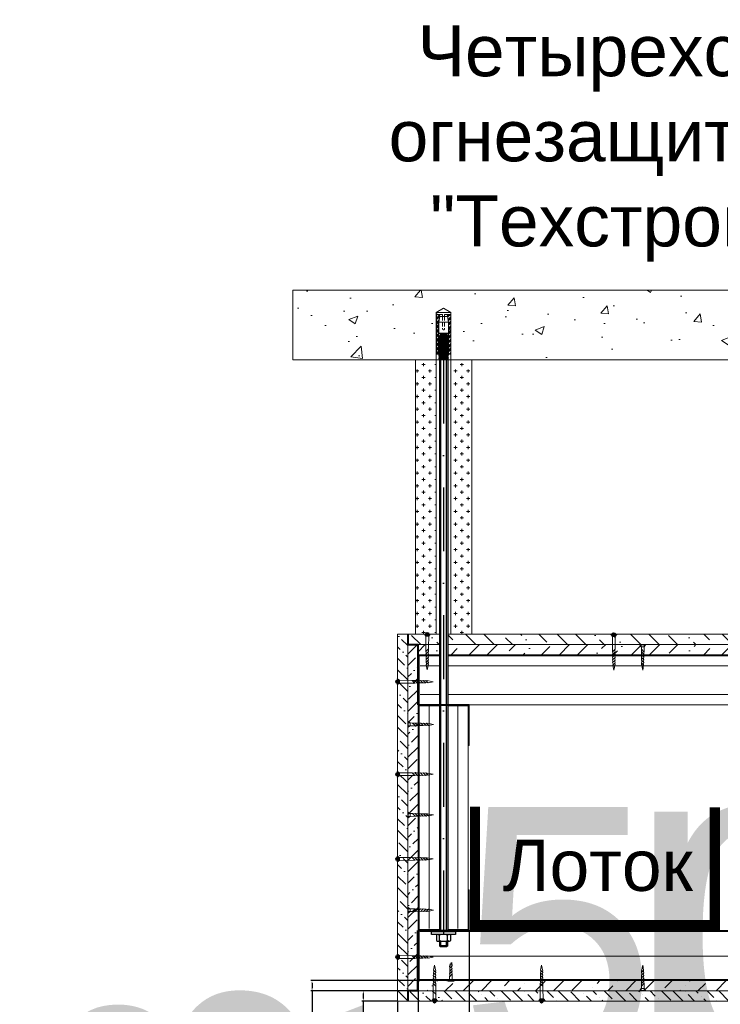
# Model space of a CAD drawing. Header units: millimetres. Extents: x -170541 to 538755, y -106344 to 863391.
# Tile 3 of 12: x 182150 to 182836, y -52081 to -51117. Entities that reach past the tile are written whole.
import ezdxf

# ---------------------------------------------------------------- set-up
doc = ezdxf.new("R2010")
doc.units = ezdxf.units.MM
doc.set_wipeout_variables(frame=1)
doc.linetypes.add('DASHDOT2', pattern=[0.5, 0.25, -0.125, 0, -0.125])
doc.linetypes.add('HIDDEN2', pattern=[4.7625, 3.175, -1.5875])
for name, color, linetype, lineweight in [('01_Техстронг Плита', 32, 'Continuous', 9), ('02_Техстронг Профиль', 7, 'Continuous', 9), ('HC', 7, 'Continuous', 25), ('АР-Основные', 7, 'Continuous', 15), ('АР-Текст', 150, 'Continuous', 13)]:
    doc.layers.add(name, color=color, linetype=linetype, lineweight=lineweight)
doc.layers.add('_Осевая', color=102, linetype='DASHDOT2')
doc.styles.add('Arial', font='arial.ttf', dxfattribs={"height": 250})
doc.styles.get("Standard").update_dxf_attribs({"font": 'isocpeur.ttf'})
doc.dimstyles.new('ISO-25', dxfattribs={"dimtxt": 2.5, "dimasz": 2.5, "dimexe": 1.25, "dimexo": 0.625, "dimtad": 1, "dimtxsty": 'Standard', "dimcen": 2.5, "dimadec": 0, "dimazin": 0, "dimtfac": 1, "dimtmove": 0, "dimatfit": 3, "dimfxl": 1, "dimarcsym": 0})
pattern_1 = [(135, (179693.971, -50790.7586), (-15.434815, 4.209495), [19.84375, -3.96875, 0, -3.96875])]
pattern_2 = [(0, (-210743.409, 35857.806), (6.25, 6.25), [3.125, -9.375]), (90, (-210741.8464, 35856.2434), (-6.25, 6.25), [3.125, -9.375])]

# ---------------------------------------------------------------- blocks, each defined once
blk = doc.blocks.new('*D623')
at = {"color": 0, "lineweight": -2, "transparency": 16777216}
for p, q in [((182540.27, -52008.79), (182540.27, -52144.51)), ((182590.27, -52010.79), (182590.27, -52144.51)), ((182542.77, -52143.26), (182587.77, -52143.26)), ((182590.27, -52143.26), (183091.63, -52143.26))]:
    blk.add_line(p, q, dxfattribs=at)
at = {"color": 0, "transparency": 16777216}
for points in [[(182542.77, -52142.85), (182542.77, -52143.68), (182540.27, -52143.26)], [(182587.77, -52142.85), (182587.77, -52143.68), (182590.27, -52143.26)]]:
    blk.add_solid(points, dxfattribs=at)
at = {"layer": 'Defpoints', "color": 0, "transparency": 16777216}
for p in [(182540.27, -52008.17), (182590.27, -52010.17), (182590.27, -52143.26)]:
    blk.add_point(p, dxfattribs=at)
at = {"color": 0, "transparency": 16777216, "insert": (182842.2, -52015), "char_height": 250, "width": 28.5812, "attachment_point": 5, "style": 'Arial'}
blk.add_mtext('50*', dxfattribs=at)
blk = doc.blocks.new('Анкер м10')
at = {"lineweight": 5}
h = blk.add_hatch(dxfattribs=at)
h.set_pattern_fill('STEEL', color=256, scale=0.8)
h.set_pattern_definition([(45, (-16380.2264, 15704.676), (-1.79605122, 1.79605122), []), (45, (-16380.2264, 15705.946), (-1.79605122, 1.79605122), [])])
h.paths.add_polyline_path([(-4, 30.57), (-2.91, 36.7), (-5.84, 36.7), (-5.84, 4.7), (-4, 4.7)])
h.paths.add_polyline_path([(5.84, 36.7), (2.91, 36.7), (4, 30.57), (4, 4.7), (5.84, 4.7)])
for p, q in [((6, 38.3), (-6, 38.3)), ((-5.84, 36.7), (-5.84, 4.7)), ((-0.8, 36.7), (-5.84, 36.7)), ((-3.08, 35.02), (3.08, 35.02)), ((-0.8, 36.7), (-0.8, 35.02)), ((5.84, 36.7), (0.8, 36.7)), ((0.8, 36.7), (0.8, 35.02)), ((5.84, 36.7), (5.84, 4.7)), ((-4, 24.3), (-5.84, 24.3)), ((-4, 30.57), (-4, 4.7)), ((-3.86, 30.57), (3.86, 30.57)), ((4, 30.57), (4, 4.7)), ((4, 24.3), (5.84, 24.3)), ((-4, 19.24), (-3.61, 19.47)), ((-4, 19.24), (-3.35, 18.87)), ((-4, 18.04), (-3.35, 18.42)), ((-4, 18.04), (-3.35, 17.67)), ((-4, 16.84), (-3.35, 17.22)), ((-4, 16.84), (-3.35, 16.47)), ((-4, 15.64), (-3.35, 16.02)), ((3.86, 21.54), (-3.86, 21.54)), ((-3.35, 18.42), (-3.35, 18.87)), ((-3.35, 17.22), (-3.35, 17.67)), ((-3.35, 16.02), (-3.35, 16.47)), ((3.35, 19.02), (3.35, 19.47)), ((4, 18.64), (3.35, 19.02)), ((4, 18.64), (3.35, 18.27)), ((3.35, 17.82), (3.35, 18.27)), ((4, 17.44), (3.35, 17.82)), ((4, 17.44), (3.35, 17.07)), ((3.35, 16.62), (3.35, 17.07)), ((4, 16.24), (3.35, 16.62)), ((4, 16.24), (3.35, 15.87)), ((-4, 15.64), (-3.35, 15.27)), ((-4, 14.44), (-3.35, 14.82)), ((-4, 14.44), (-3.35, 14.07)), ((-4, 13.24), (-3.35, 13.62)), ((-4, 13.24), (-3.35, 12.87)), ((-4, 12.04), (-3.35, 12.42)), ((-4, 12.04), (-3.35, 11.67)), ((-4, 10.84), (-3.35, 11.22)), ((-4, 10.84), (-3.35, 10.47)), ((-4, 9.64), (-3.35, 10.02)), ((-4, 9.64), (-3.35, 9.27)), ((-4, 8.44), (-3.35, 8.82)), ((-4, 8.44), (-3.35, 8.07)), ((-3.35, 14.82), (-3.35, 15.27)), ((-3.35, 13.62), (-3.35, 14.07)), ((-3.35, 12.42), (-3.35, 12.87)), ((-3.35, 11.22), (-3.35, 11.67)), ((-3.35, 10.02), (-3.35, 10.47)), ((-3.35, 8.82), (-3.35, 9.27)), ((-3.35, 7.62), (-3.35, 8.07)), ((3.35, 15.42), (3.35, 15.87)), ((4, 15.04), (3.35, 15.42)), ((4, 15.04), (3.35, 14.67)), ((3.35, 14.22), (3.35, 14.67)), ((4, 13.84), (3.35, 14.22)), ((4, 13.84), (3.35, 13.47)), ((3.35, 13.02), (3.35, 13.47)), ((4, 12.64), (3.35, 13.02)), ((4, 12.64), (3.35, 12.27)), ((3.35, 11.82), (3.35, 12.27)), ((4, 11.44), (3.35, 11.82)), ((4, 11.44), (3.35, 11.07)), ((3.35, 10.62), (3.35, 11.07)), ((4, 10.24), (3.35, 10.62)), ((4, 10.24), (3.35, 9.87)), ((3.35, 9.42), (3.35, 9.87)), ((4, 9.04), (3.35, 9.42)), ((4, 9.04), (3.35, 8.67)), ((3.35, 8.22), (3.35, 8.67)), ((4, 7.84), (3.35, 8.22)), ((-3.76, 4.7), (-6, 4.7)), ((-4, 7.24), (-3.35, 7.62)), ((-4, 7.24), (-3.35, 6.87)), ((-4, 6.04), (-3.35, 6.42)), ((-4, 6.04), (-3.35, 5.67)), ((-4, 4.84), (-3.35, 5.22)), ((-4, 4.84), (-3.35, 4.47)), ((-4, 3.64), (-3.35, 4.02)), ((-4, 3.64), (-3.35, 3.27)), ((-4, 2.44), (-3.35, 2.82)), ((-4, 2.44), (-3.35, 2.07)), ((-4, 1.24), (-3.35, 1.62)), ((-4, 1.24), (-3.35, 0.87)), ((-4, 0.04), (-3.35, 0.42)), ((-4, 0.04), (-3.93, 0)), ((-3.35, 6.42), (-3.35, 6.87)), ((-3.35, 5.22), (-3.35, 5.67)), ((-3.35, 4.02), (-3.35, 4.47)), ((-3.35, 2.82), (-3.35, 3.27)), ((-3.35, 1.62), (-3.35, 2.07)), ((-3.35, 0.42), (-3.35, 0.87)), ((4, 7.84), (3.35, 7.47)), ((3.35, 7.02), (3.35, 7.47)), ((4, 6.64), (3.35, 7.02)), ((4, 6.64), (3.35, 6.27)), ((3.35, 5.82), (3.35, 6.27)), ((4, 5.44), (3.35, 5.82)), ((4, 5.44), (3.35, 5.07)), ((3.35, 4.62), (3.35, 5.07)), ((6, 4.7), (3.35, 4.7)), ((4, 4.24), (3.35, 4.62)), ((4, 4.24), (3.35, 3.87)), ((3.35, 3.42), (3.35, 3.87)), ((4, 3.04), (3.35, 3.42)), ((4, 3.04), (3.35, 2.67)), ((3.35, 2.22), (3.35, 2.67)), ((4, 1.84), (3.35, 2.22)), ((4, 1.84), (3.35, 1.47)), ((3.35, 1.02), (3.35, 1.47)), ((4, 0.64), (3.35, 1.02)), ((4, 0.64), (3.35, 0.27)), ((3.35, 0), (3.35, 0.27))]:
    blk.add_line(p, q, dxfattribs=at)
at = {"linetype": 'HIDDEN2', "lineweight": 5}
for p, q in [((-0.8, 35.02), (-0.8, 25.1)), ((0.8, 35.02), (0.8, 25.1))]:
    blk.add_line(p, q, dxfattribs=at)
at = {"lineweight": 5, "ltscale": 5}
blk.add_line((6, 0), (-6, 0), dxfattribs=at)
at = {"lineweight": 5}
blk.add_lwpolyline([(-6, 0), (-6, 38.3), (0, 41.77), (6, 38.3), (6, 0)], dxfattribs=at)
at = {"linetype": 'HIDDEN2', "lineweight": 5}
blk.add_arc((0, 25.1), 0.8, 180, 0, dxfattribs=at)
at = {"layer": 'HC', "lineweight": 5, "extrusion": (1.22461e-16, 5.99869e-32, -1)}
for p, q in [((-4, 30.57), (-2.91, 36.7)), ((-3.86, 30.57), (-3.08, 35.02)), ((2.91, 36.7), (4, 30.57)), ((3.08, 35.02), (3.86, 30.57)), ((-3.86, 21.54), (-3.86, 30.57)), ((3.86, 30.57), (3.86, 21.54)), ((-2.61, 20.7), (-3.86, 21.54)), ((2.61, 20.31), (-2.61, 20.31)), ((3.86, 21.54), (2.61, 20.7))]:
    blk.add_line(p, q, dxfattribs=at)
at = {"layer": 'HC', "lineweight": 5, "extrusion": (-1.22461e-16, 4.49903e-32, -1)}
for p, q in [((4, 18.64), (-4, 18.04)), ((4, 17.44), (-4, 16.84)), ((4, 16.24), (-4, 15.64)), ((3.35, 19.47), (-3.35, 18.87)), ((3.35, 19.47), (-3.35, 18.87)), ((3.35, 19.02), (-3.35, 18.42)), ((3.35, 18.27), (-3.35, 17.67)), ((3.35, 17.82), (-3.35, 17.22)), ((3.35, 17.07), (-3.35, 16.47)), ((3.35, 16.62), (-3.35, 16.02)), ((4, 15.04), (-4, 14.44)), ((4, 13.84), (-4, 13.24)), ((4, 12.64), (-4, 12.04)), ((4, 11.44), (-4, 10.84)), ((4, 10.24), (-4, 9.64)), ((4, 9.04), (-4, 8.44)), ((3.35, 15.87), (-3.35, 15.27)), ((3.35, 15.42), (-3.35, 14.82)), ((3.35, 14.67), (-3.35, 14.07)), ((3.35, 14.22), (-3.35, 13.62)), ((3.35, 13.47), (-3.35, 12.87)), ((3.35, 13.02), (-3.35, 12.42)), ((3.35, 12.27), (-3.35, 11.67)), ((3.35, 11.82), (-3.35, 11.22)), ((3.35, 11.07), (-3.35, 10.47)), ((3.35, 11.07), (-3.35, 10.47)), ((3.35, 10.62), (-3.35, 10.02)), ((3.35, 9.87), (-3.35, 9.27)), ((3.35, 9.87), (-3.35, 9.27)), ((3.35, 9.42), (-3.35, 8.82)), ((3.35, 8.67), (-3.35, 8.07)), ((3.35, 8.22), (-3.35, 7.62)), ((4, 7.84), (-4, 7.24)), ((4, 6.64), (-4, 6.04)), ((4, 5.44), (-4, 4.84)), ((4, 4.24), (-4, 3.64)), ((4, 3.04), (-4, 2.44)), ((4, 1.84), (-4, 1.24)), ((4, 0.64), (-4, 0.04)), ((3.35, 7.47), (-3.35, 6.87)), ((3.35, 7.02), (-3.35, 6.42)), ((3.35, 6.27), (-3.35, 5.67)), ((3.35, 5.82), (-3.35, 5.22)), ((3.35, 5.07), (-3.35, 4.47)), ((3.35, 4.62), (-3.35, 4.02)), ((3.35, 3.87), (-3.35, 3.27)), ((3.35, 3.42), (-3.35, 2.82)), ((3.35, 2.67), (-3.35, 2.07)), ((3.35, 2.22), (-3.35, 1.62)), ((3.35, 1.47), (-3.35, 0.87)), ((3.35, 1.47), (-3.35, 0.87)), ((3.35, 1.02), (-3.35, 0.42)), ((3.35, 0.27), (0.36, 0)), ((3.35, 0.27), (0.36, 0))]:
    blk.add_line(p, q, dxfattribs=at)
at = {"layer": 'HC', "lineweight": 5, "extrusion": (1.22461e-16, -5.99869e-32, -1)}
for p, q in [((3.35, 19.47), (-3.61, 19.47)), ((-2.61, 20.31), (-3.35, 19.47)), ((2.61, 20.7), (-2.61, 20.7)), ((3.35, 19.47), (2.61, 20.31))]:
    blk.add_line(p, q, dxfattribs=at)
blk = doc.blocks.new('Саморез 25')
at = {"layer": 'АР-Основные'}
for points in [[(0, 2.8), (0, -2.8)], [(0.3, 2.8), (0, 2.8)], [(0, 1.41), (7.18, 1.3)], [(0.3, 2.8), (0.3, -2.8)], [(2.22, 1.41), (0.3, 2.8)], [(2.22, -1.41), (2.22, 1.41)], [(4.47, -1.3), (7.13, 1.26)], [(7.18, -1.28), (9.8, 1.24)], [(9.89, -1.26), (12.46, 1.22)], [(12.59, -1.24), (15.12, 1.19)], [(15.3, -1.21), (17.78, 1.17)], [(18.01, -1.19), (20.24, 0.95)], [(20.24, 0.95), (25, -0.01)], [(4.47, -1.3), (0, -1.41)], [(0.3, -2.8), (0, -2.8)], [(0.3, -2.8), (2.22, -1.41)], [(19.32, -1.16), (25.01, -0.01)]]:
    blk.add_lwpolyline(points, dxfattribs=at)
for points in [[(9.84, 1.28, -0.189572), (7.18, 1.3, -0.286419)], [(12.46, 1.22, -0.209667), (9.84, 1.28, -0.286419)], [(15.12, 1.19, -0.189861), (12.46, 1.22, -0.286419)], [(17.78, 1.17, -0.189861), (15.12, 1.19, -0.286419)], [(20.24, 0.95, -0.29379), (17.78, 1.17, -0.286419)], [(4.47, -1.3, -0.134316), (7.18, -1.28, -0.281599)], [(7.18, -1.28, -0.160342), (9.89, -1.26, -0.281599)], [(9.89, -1.26, -0.160342), (12.59, -1.24, -0.281599)], [(12.59, -1.24, -0.160342), (15.3, -1.21, -0.281599)], [(15.3, -1.21, -0.160342), (18.01, -1.19, -0.281599)], [(18.01, -1.19, -0.272032), (19.32, -1.16, -0.272032)]]:
    blk.add_lwpolyline(points, format="xyb", dxfattribs=at)
blk = doc.blocks.new('*U600')
blk.add_wipeout([(-574.96, 4), (-574.96, -4), (0, -4), (0, 4)])
at = {"ltscale": 40}
for p, q in [((-573.96, 4), (-574.96, 3)), ((-574.96, -3), (-574.96, 3)), ((-569.63, 3), (-574.96, 3)), ((-569.63, 4), (-573.96, 4)), ((-573.96, -4), (-573.96, 4)), ((0, 4), (-560.16, 4)), ((0, 3), (-560.16, 3)), ((-574.96, -3), (-569.63, -3)), ((-573.96, -4), (-574.96, -3)), ((-573.96, -4), (-569.63, -4)), ((-560.16, -3), (0, -3)), ((0, -4), (-560.16, -4))]:
    blk.add_line(p, q, dxfattribs=at)
at = {"ltscale": 100}
for p, q in [((-569.63, 5.03), (-568.77, 3.85)), ((-569.63, 2.66), (-568.77, 3.85)), ((-568.77, 3.85), (-563.68, 3.85)), ((-562.83, 5.03), (-563.68, 3.85)), ((-562.83, 2.66), (-563.68, 3.85)), ((0, -4), (0, 4)), ((-569.63, -2.66), (-568.77, -3.85)), ((-569.63, -5.03), (-568.77, -3.85)), ((-568.77, -3.85), (-563.68, -3.85)), ((-562.83, -2.66), (-563.68, -3.85)), ((-562.83, -5.03), (-563.68, -3.85))]:
    blk.add_line(p, q, dxfattribs=at)
for points in [[(-562.83, -11.7), (-562.83, 11.7), (-560.16, 11.7), (-560.16, -11.7)], [(-562.83, 5.91), (-563.68, 7.1), (-568.77, 7.1), (-569.63, 5.91), (-569.63, -5.91), (-568.77, -7.1), (-563.68, -7.1), (-562.83, -5.91)]]:
    blk.add_lwpolyline(points, close=True, dxfattribs=at)
at = {"layer": '_Осевая', "ltscale": 250}
blk.add_line((0, 0), (-579.18, 0), dxfattribs=at)
blk = doc.blocks.new('*D609')
at = {"color": 0, "lineweight": -2, "transparency": 16777216}
for p, q in [((182590.27, -52009.79), (182590.27, -52144.51)), ((183090.27, -52009.79), (183090.27, -52144.51)), ((182592.77, -52143.26), (183087.77, -52143.26))]:
    blk.add_line(p, q, dxfattribs=at)
at = {"color": 0, "transparency": 16777216}
for points in [[(182592.77, -52142.85), (182592.77, -52143.68), (182590.27, -52143.26)], [(183087.77, -52142.85), (183087.77, -52143.68), (183090.27, -52143.26)]]:
    blk.add_solid(points, dxfattribs=at)
at = {"layer": 'Defpoints', "color": 0, "transparency": 16777216}
for p in [(182590.27, -52009.17), (183090.27, -52009.17), (183090.27, -52143.26)]:
    blk.add_point(p, dxfattribs=at)
at = {"color": 0, "transparency": 16777216, "insert": (182840.27, -52017.64), "char_height": 250, "attachment_point": 5, "style": 'Arial'}
blk.add_mtext('L', dxfattribs=at)
blk = doc.blocks.new('*D612')
at = {"color": 0, "lineweight": -2, "transparency": 16777216}
for p, q in [((182539.64, -52068.17), (182485.32, -52068.17)), ((182486.57, -52070.67), (182486.57, -52075.67)), ((182519.64, -52078.17), (182485.32, -52078.17)), ((182486.57, -52078.17), (182486.57, -52315.38))]:
    blk.add_line(p, q, dxfattribs=at)
at = {"color": 0, "transparency": 16777216}
for points in [[(182486.15, -52070.67), (182486.98, -52070.67), (182486.57, -52068.17)], [(182486.15, -52075.67), (182486.98, -52075.67), (182486.57, -52078.17)]]:
    blk.add_solid(points, dxfattribs=at)
at = {"layer": 'Defpoints', "color": 0, "transparency": 16777216}
for p in [(182486.57, -52068.17), (182540.27, -52068.17), (182520.27, -52078.17)]:
    blk.add_point(p, dxfattribs=at)
at = {"color": 0, "transparency": 16777216, "insert": (182360.94, -52198.02), "char_height": 250, "attachment_point": 5, "rotation": 90, "style": 'Arial'}
blk.add_mtext('А', dxfattribs=at)
blk = doc.blocks.new('Саморез с прессшайбой и сверлом')
for p, q in [((-421.44, -5088.37), (-421.95, -5084.79)), ((-421.1, -5087.04), (-421.44, -5088.37)), ((-420.6, -5086.82), (-421.1, -5087.04)), ((-419.84, -5083.87), (-420.6, -5086.82))]:
    blk.add_line(p, q)
at = {"layer": 'АР-Основные'}
for points in [[(-424.58, -5070.38), (-417.07, -5070.38)], [(-424.58, -5070.9), (-424.58, -5070.38)], [(-424.58, -5070.9), (-417.07, -5070.9)], [(-423.76, -5069.88), (-418.15, -5069.88)], [(-423.76, -5070.38), (-423.76, -5069.88)], [(-422.35, -5070.9), (-422.26, -5077.06)], [(-419.65, -5074.35), (-419.55, -5070.9)], [(-418.15, -5070.38), (-418.15, -5069.88)], [(-417.07, -5070.9), (-417.07, -5070.38)], [(-419.65, -5074.35), (-422.22, -5077.01)], [(-419.68, -5077.05), (-422.19, -5079.67)], [(-419.78, -5079.85), (-422.17, -5082.34)], [(-419.81, -5082.56), (-421.95, -5084.79)]]:
    blk.add_lwpolyline(points, dxfattribs=at)
for points in [[(-422.19, -5079.67, 0.175921), (-422.26, -5077.06, 0.286419)], [(-422.17, -5082.34, 0.189861), (-422.19, -5079.67, 0.286419)], [(-421.95, -5084.79, 0.29379), (-422.17, -5082.34, 0.286419)], [(-419.78, -5079.85, 0.160342), (-419.81, -5082.56, 0.281599)], [(-419.81, -5082.56, 0.272032), (-419.84, -5083.87, 0.272032)], [(-419.68, -5077.05, 0.125559), (-419.78, -5079.85, 0.281599)], [(-419.65, -5074.35, 0.134316), (-419.68, -5077.05, 0.281599)]]:
    blk.add_lwpolyline(points, format="xyb", dxfattribs=at)
blk = doc.blocks.new('34124')
at = {"ltscale": 5}
h = blk.add_hatch(color=1, dxfattribs=at)
h.dxf.hatch_style = 1
h.paths.add_polyline_path([(3.2, 0, 1), (-3.2, 0, 1)])
at = {"color": 1, "ltscale": 5}
blk.add_circle((0, 0), 3.2, dxfattribs=at)
blk = doc.blocks.new('A$C66B9649C')
at = {"layer": 'АР-Основные'}
for points in [[(0, -2.8), (0, 2.8)], [(0.3, 2.8), (0, 2.8)], [(14.47, 1.3), (0, 1.41)], [(0.3, -2.8), (0.3, 2.8)], [(0.3, 2.8), (2.22, 1.41)], [(2.22, 1.41), (2.22, -1.41)], [(14.47, 1.3), (17.13, -1.26)], [(17.18, 1.28), (19.8, -1.24)], [(19.89, 1.26), (22.46, -1.22)], [(22.59, 1.24), (25.12, -1.19)], [(25.3, 1.21), (27.78, -1.17)], [(28.01, 1.19), (30.24, -0.95)], [(29.32, 1.16), (35.01, 0.01)], [(30.24, -0.95), (35, 0.01)], [(0, -1.41), (17.18, -1.3)], [(0.3, -2.8), (0, -2.8)], [(2.22, -1.41), (0.3, -2.8)]]:
    blk.add_lwpolyline(points, dxfattribs=at)
for points in [[(14.47, 1.3, 0.134316), (17.18, 1.28, 0.281599)], [(17.18, 1.28, 0.160342), (19.89, 1.26, 0.281599)], [(19.89, 1.26, 0.160342), (22.59, 1.24, 0.281599)], [(22.59, 1.24, 0.160342), (25.3, 1.21, 0.281599)], [(25.3, 1.21, 0.160342), (28.01, 1.19, 0.281599)], [(28.01, 1.19, 0.272032), (29.32, 1.16, 0.272032)], [(19.84, -1.28, 0.189572), (17.18, -1.3, 0.286419)], [(22.46, -1.22, 0.209667), (19.84, -1.28, 0.286419)], [(25.12, -1.19, 0.189861), (22.46, -1.22, 0.286419)], [(27.78, -1.17, 0.189861), (25.12, -1.19, 0.286419)], [(30.24, -0.95, 0.29379), (27.78, -1.17, 0.286419)]]:
    blk.add_lwpolyline(points, format="xyb", dxfattribs=at)
at = {"xscale": 0.5, "yscale": 0.5, "zscale": 0.5}
blk.add_blockref('34124', (0, 0), dxfattribs=at)
blk = doc.blocks.new('*D614')
at = {"color": 0, "lineweight": -2, "transparency": 16777216}
for p, q in [((182559.64, -52058.17), (182435.14, -52058.17)), ((182436.39, -52060.67), (182436.39, -52065.67)), ((182539.64, -52068.17), (182435.14, -52068.17)), ((182436.39, -52068.17), (182436.39, -52260.7))]:
    blk.add_line(p, q, dxfattribs=at)
at = {"color": 0, "transparency": 16777216}
for points in [[(182435.98, -52060.67), (182436.81, -52060.67), (182436.39, -52058.17)], [(182435.98, -52065.67), (182436.81, -52065.67), (182436.39, -52068.17)]]:
    blk.add_solid(points, dxfattribs=at)
at = {"layer": 'Defpoints', "color": 0, "transparency": 16777216}
for p in [(182436.39, -52058.17), (182560.27, -52058.17), (182540.27, -52068.17)]:
    blk.add_point(p, dxfattribs=at)
at = {"color": 0, "transparency": 16777216, "insert": (182310.77, -52165.68), "char_height": 250, "attachment_point": 5, "rotation": 90, "style": 'Arial'}
blk.add_mtext('B', dxfattribs=at)
blk = doc.blocks.new('*D624')
at = {"color": 0, "lineweight": -2, "transparency": 16777216}
for p, q in [((182520.27, -52078.79), (182520.27, -52207.09)), ((183160.27, -52078.79), (183160.27, -52207.09)), ((182522.77, -52205.84), (183157.77, -52205.84)), ((183160.27, -52205.84), (185603.65, -52205.84))]:
    blk.add_line(p, q, dxfattribs=at)
at = {"color": 0, "transparency": 16777216}
for points in [[(182522.77, -52205.42), (182522.77, -52206.26), (182520.27, -52205.84)], [(183157.77, -52205.42), (183157.77, -52206.26), (183160.27, -52205.84)]]:
    blk.add_solid(points, dxfattribs=at)
at = {"layer": 'Defpoints', "color": 0, "transparency": 16777216}
for p in [(182520.27, -52078.17), (183160.27, -52078.17), (183160.27, -52205.84)]:
    blk.add_point(p, dxfattribs=at)
at = {"color": 0, "transparency": 16777216, "insert": (184383.21, -52042.53), "char_height": 250, "attachment_point": 5, "style": 'Arial'}
blk.add_mtext('ширина короба', dxfattribs=at)

msp = doc.modelspace()

# ---------------------------------------------------------------- hatches: boundary and pattern name
h = msp.add_hatch(color=256)
h.dxf.hatch_style = 1
h.paths.add_polyline_path([(182540.266, -51788.897), (182540.266, -51778.897), (182540.266, -51738.897), (182580.266, -51738.897), (182580.266, -51739.897), (182541.266, -51739.897), (182541.266, -51787.897), (182580.266, -51787.897), (182580.266, -51788.897)])
h = msp.add_hatch(color=256)
h.dxf.hatch_style = 1
h.paths.add_polyline_path([(182590.266, -51787.897), (182580.266, -51787.897), (182540.266, -51787.897), (182540.266, -51827.897), (182541.266, -51827.897), (182541.266, -51788.897), (182589.266, -51788.897), (182589.266, -51827.897), (182590.266, -51827.897)])
h = msp.add_hatch(color=256)
h.dxf.hatch_style = 1
h.paths.add_polyline_path([(182590.266, -51969.167), (182589.266, -51969.167), (182589.266, -52008.167), (182541.266, -52008.167), (182541.266, -51969.167), (182540.266, -51969.167), (182540.266, -52009.167), (182590.266, -52009.167)])
h = msp.add_hatch(color=256)
h.dxf.hatch_style = 1
h.paths.add_polyline_path([(182540.266, -52008.167), (182540.266, -52018.167), (182540.266, -52058.167), (182580.266, -52058.167), (182580.266, -52057.167), (182541.266, -52057.167), (182541.266, -52009.167), (182580.266, -52009.167), (182580.266, -52008.167)])
at = {"layer": '01_Техстронг Плита'}
h = msp.add_hatch(dxfattribs=at)
h.set_pattern_fill('CROSS', color=256, scale=25)
h.set_pattern_definition(pattern_2)
h.paths.add_polyline_path([(182558.006, -51450.005), (182537.606, -51450.005), (182537.606, -51718.897), (182558.006, -51718.897)])
h = msp.add_hatch(dxfattribs=at)
h.set_pattern_fill('CROSS', color=256, scale=25)
h.set_pattern_definition(pattern_2)
h.paths.add_polyline_path([(182572.526, -51718.897), (182592.926, -51718.897), (182592.926, -51450.005), (182572.526, -51450.005)])
at = {"layer": '01_Техстронг Плита', "ltscale": 4}
h = msp.add_hatch(dxfattribs=at)
h.set_pattern_fill('ANSI36', color=32, scale=2.5, angle=90, style=0)
h.set_pattern_definition(pattern_1)
h.paths.add_polyline_path([(182530.266, -51718.897), (182520.266, -51718.897), (182520.266, -52078.167), (182530.266, -52078.167)])
h = msp.add_hatch(dxfattribs=at)
h.set_pattern_fill('ANSI36', color=32, scale=4, angle=90, style=0)
h.set_pattern_definition([(135, (179693.971, -50801.759), (-24.695704, 6.73519), [31.75, -6.35, 0, -6.35])])
h.paths.add_polyline_path([(183150.266, -51718.897), (183150.266, -51728.897), (182530.266, -51728.897), (182530.266, -51718.897)])
h = msp.add_hatch(dxfattribs=at)
h.set_pattern_fill('ANSI36', color=32, scale=2.5, style=0)
h.set_pattern_definition([(45, (105960.159, -32376.787), (4.20949506, 15.4348152), [19.84375, -3.96875, 0, -3.96875])])
h.paths.add_polyline_path([(182540.266, -51728.897), (182530.266, -51728.897), (182530.266, -52068.167), (182540.266, -52068.167)])
h = msp.add_hatch(dxfattribs=at)
h.set_pattern_fill('ANSI36', color=32, scale=100, style=0)
h.set_pattern_definition([(45, (264742.198, 337120.538), (6.62912607, 24.3067956), [31.25, -6.25, 0, -6.25])])
h.paths.add_polyline_path([(183140.266, -51738.897), (183140.266, -51728.897), (182540.266, -51728.897), (182540.266, -51738.897)])
h = msp.add_hatch(dxfattribs=at)
h.set_pattern_fill('ANSI36', color=32, scale=100, style=0)
h.set_pattern_definition([(45, (264742.198, 337221.268), (6.62912607, 24.3067956), [31.25, -6.25, 0, -6.25])])
h.paths.add_polyline_path([(183140.266, -52058.167), (183140.266, -52068.167), (182540.266, -52068.167), (182540.266, -52058.167)])
h = msp.add_hatch(dxfattribs=at)
h.set_pattern_fill('ANSI36', color=32, scale=2.5, angle=90, style=0)
h.set_pattern_definition(pattern_1)
h.paths.add_polyline_path([(183150.266, -52078.167), (183150.266, -52068.167), (182530.266, -52068.167), (182530.266, -52078.167)])
at = {"layer": '02_Техстронг Профиль'}
h = msp.add_hatch(dxfattribs=at)
h.set_pattern_fill('AR-CONC', color=256, scale=0.5)
h.set_pattern_definition([(50, (182439.956, -52319.89), (91.0923, -7.9695), [9.525, -104.775]), (355, (182439.96, -52319.89), (-17.622, 95.5284), [7.62, -83.82]), (100.4514, (182447.55, -52320.56), (73.4706, 87.559), [8.095, -89.045]), (46.184, (182439.96, -52294.49), (135.54, -21.021), [14.287, -157.162]), (96.636, (182451.25, -52296.24), (118.702, 123.713), [12.143, -133.568]), (351.184, (182439.96, -52294.5), (118.702, 123.713), [11.43, -125.73]), (21, (182452.656, -52300.84), (75.807, -51.1326), [9.525, -104.775]), (326, (182452.66, -52300.84), (30.901, 92.094), [7.62, -83.82]), (71.4514, (182458.97, -52305.1), (106.708, 40.9614), [8.095, -89.045]), (37.5, (182439.956, -52319.893), (1.5443, 42.2775), [0, -82.804, 0, -85.09, 0, -84.1375]), (7.5, (182439.956, -52319.893), (33.4098, 50.0903), [0, -48.514, 0, -80.899, 0, -32.0675]), (327.5, (182411.635, -52319.893), (67.7953, -2.8644), [0, -31.75, 0, -99.06, 0, -131.445]), (317.5, (182398.935, -52319.893), (74.0646, 12.7132), [0, -41.275, 0, -65.786, 0, -93.345])])
h.paths.add_polyline_path([(182417.54, -51381.74), (182417.54, -51450.005), (182603.011, -51450.005), (182603.011, -51403.659), (182610.271, -51399.467), (182617.531, -51403.659), (182617.531, -51450.005), (183063.006, -51450.005), (183063.006, -51403.659), (183070.266, -51399.467), (183077.526, -51403.659), (183077.526, -51450.005), (183262.992, -51450.005), (183262.992, -51381.74)])
h = msp.add_hatch(color=256, dxfattribs=at)
h.dxf.hatch_style = 1
h.paths.add_polyline_path([(183138.266, -52010.167), (183138.266, -52009.167), (182542.266, -52009.167), (182542.266, -52010.167)])

# ---------------------------------------------------------------- linework, layer by layer
at = {"layer": '01_Техстронг Плита'}
for points in [[(182558.006, -51450.005), (182537.606, -51450.005), (182537.606, -51718.897), (182558.006, -51718.897)], [(182572.526, -51450.005), (182592.926, -51450.005), (182592.926, -51718.897), (182572.526, -51718.897)]]:
    msp.add_lwpolyline(points, close=True, dxfattribs=at)
at = {"layer": '01_Техстронг Плита', "color": 32, "ltscale": 4}
for points in [[(182530.266, -51718.897), (182520.266, -51718.897), (182520.266, -52078.167), (182530.266, -52078.167)], [(183150.266, -51718.897), (183150.266, -51728.897), (182530.266, -51728.897), (182530.266, -51718.897)], [(182540.266, -51728.897), (182530.266, -51728.897), (182530.266, -52068.167), (182540.266, -52068.167)], [(183140.266, -51738.897), (183140.266, -51728.897), (182540.266, -51728.897), (182540.266, -51738.897)], [(183140.266, -52058.167), (183140.266, -52068.167), (182540.266, -52068.167), (182540.266, -52058.167)], [(183150.266, -52078.167), (183150.266, -52068.167), (182530.266, -52068.167), (182530.266, -52078.167)]]:
    msp.add_lwpolyline(points, close=True, dxfattribs=at)
at = {"layer": '01_Техстронг Плита', "color": 1, "lineweight": 40}
for points in [[(182530.266, -51718.897), (182530.266, -51728.897), (182540.266, -51728.897)], [(182540.266, -51787.897), (182540.266, -51728.897)], [(182540.162, -52068.167), (182540.162, -52009.167)], [(182540.162, -52068.167), (182530.266, -52068.167), (182530.266, -52078.167)]]:
    msp.add_lwpolyline(points, dxfattribs=at)
at = {"layer": '01_Техстронг Плита', "color": 130, "const_width": 10}
msp.add_lwpolyline([(182596.068, -51887.637), (182596.068, -52003.672), (182830.866, -52003.672), (182830.866, -51888.557)], dxfattribs=at)
at = {"layer": '02_Техстронг Профиль'}
for points in [[(182417.54, -51450.005), (183262.992, -51450.005), (183262.992, -51381.74), (182417.54, -51381.74)], [(182541.266, -52009.167), (183139.266, -52009.167), (183139.266, -52034.167), (182541.266, -52034.167)], [(182542.266, -52010.167), (183138.266, -52010.167), (183138.266, -52009.167), (182542.266, -52009.167)]]:
    msp.add_lwpolyline(points, close=True, dxfattribs=at)
at = {"layer": '02_Техстронг Профиль', "lineweight": 15}
for points in [[(182540.266, -51738.897), (182580.266, -51738.897), (182580.266, -51739.897), (182541.266, -51739.897), (182541.266, -51787.897), (182580.266, -51787.897), (182580.266, -51788.897), (182540.266, -51788.897), (182540.266, -51738.897)], [(182540.266, -52058.167), (182580.266, -52058.167), (182580.266, -52057.167), (182541.266, -52057.167), (182541.266, -52009.167), (182580.266, -52009.167), (182580.266, -52008.167), (182540.266, -52008.167), (182540.266, -52058.167)]]:
    msp.add_lwpolyline(points, close=True, dxfattribs=at)
at = {"layer": '02_Техстронг Профиль'}
for points in [[(183138.266, -51739.897), (182542.266, -51739.897)], [(182542.266, -51749.897), (183138.266, -51749.897)], [(182542.266, -51777.897), (183138.266, -51777.897)], [(182541.266, -52007.167), (182541.266, -51788.897)], [(182542.132, -51788.897), (182590.132, -51788.897)], [(183138.266, -51787.897), (182542.266, -51787.897)], [(182551.266, -51788.897), (182551.266, -52007.167)], [(182579.266, -51788.897), (182579.266, -52007.167)], [(182589.266, -52007.167), (182589.266, -51788.897)], [(182541.266, -52008.167), (182589.266, -52008.167)], [(183138.266, -52009.167), (182542.266, -52009.167)], [(182540.162, -52068.167), (182540.162, -52020.167)], [(183138.266, -52057.167), (182542.266, -52057.167)]]:
    msp.add_lwpolyline(points, dxfattribs=at)
at = {"layer": '02_Техстронг Профиль', "lineweight": 15}
for points in [[(182540.266, -51787.897), (182540.266, -51827.897), (182541.266, -51827.897), (182541.266, -51788.897), (182589.266, -51788.897), (182589.266, -51827.897), (182590.266, -51827.897), (182590.266, -51787.897)], [(182540.266, -52009.167), (182540.266, -51969.167), (182541.266, -51969.167), (182541.266, -52008.167), (182589.266, -52008.167), (182589.266, -51969.167), (182590.266, -51969.167), (182590.266, -52009.167)], [(182540.266, -52009.167), (182590.266, -52009.167)]]:
    msp.add_lwpolyline(points, dxfattribs=at)

# ---------------------------------------------------------------- block references
at = {"xscale": 1.21, "yscale": 1.21, "zscale": 1.21}
msp.add_blockref('Анкер м10', (182565.266, -51450.005), dxfattribs=at)
for name, p, rotation in [('A$C66B9649C', (182732.025, -51718.897), 270), ('Саморез с прессшайбой и сверлом', (182151.474, -57128.627), 180)]:
    msp.add_blockref(name, p, dxfattribs=dict(rotation=rotation))
at = {"xscale": -1, "rotation": 270}
for p in [(182556.414, -52078.167), (182661.248, -52078.167)]:
    msp.add_blockref('A$C66B9649C', p, dxfattribs=at)
at = {"layer": 'АР-Текст', "rotation": 270}
msp.add_blockref('Саморез 25', (182760.266, -51728.897), dxfattribs=at)
at = {"layer": 'АР-Текст', "xscale": -1}
for p, rotation in [((182530.266, -51895.852), 180), ((182760.266, -52068.167), 270)]:
    msp.add_blockref('Саморез 25', p, dxfattribs=dict(at, rotation=rotation))
at = {"layer": 'АР-Текст'}
msp.add_blockref('Саморез 25', (182530.266, -51989.167), dxfattribs=at)

# ---------------------------------------------------------------- texts
at = {"layer": '02_Техстронг Профиль', "char_height": 50, "attachment_point": 1, "style": 'Arial'}
for s, insert in [('\\pxqc;Четырехсторонний огнезащитный короб \\P"Техстронг" (слои)', (182464.348, -51122.202)), ('\\pxqc;Лоток', (182331.531, -51920.229))]:
    msp.add_mtext_dynamic_manual_height_columns(s, width=769.47407, gutter_width=12.5, heights=[0], dxfattribs=dict(at, insert=insert))

# ---------------------------------------------------------------- dimensions: what is measured, and where the dimension line sits
at = {"color": 7}
dim = msp.add_linear_dim(base=(182590.266, -52143.264), p1=(182540.266, -52008.167), p2=(182590.266, -52010.167), text='<>*', dimstyle='ISO-25', override={"dimtxt": 50, "dimtxsty": 'Arial'}, dxfattribs=at)
dim.commit()
dim.dimension.update_dxf_attribs({"geometry": '*D623', "text_midpoint": (182842.197, -52014.995)})
at = {"color": 1}
dim = msp.add_linear_dim(base=(183090.266, -52143.264), p1=(182590.266, -52009.167), p2=(183090.266, -52009.167), text='L', dimstyle='ISO-25', override={"dimtxt": 50, "dimtxsty": 'Arial'}, dxfattribs=at)
dim.commit()
dim.dimension.update_dxf_attribs({"geometry": '*D609', "text_midpoint": (182840.266, -52017.639)})
for base, p1, p2, text, picture, middle in [((182436.392, -52058.167), (182540.266, -52068.167), (182560.266, -52058.167), 'B', '*D614', (182436.392, -52165.681)), ((182486.566, -52068.167), (182520.266, -52078.167), (182540.266, -52068.167), 'А', '*D612', (182486.566, -52198.021))]:
    dim = msp.add_linear_dim(base=base, p1=p1, p2=p2, angle=90, text=text, dimstyle='ISO-25', override={"dimtxt": 50, "dimtxsty": 'Arial'}, dxfattribs=at)
    dim.commit()
    dim.dimension.update_dxf_attribs({"geometry": picture, "text_midpoint": middle, "dimtype": 160})

# ---------------------------------------------------------------- next in the draw order: block references
at = {"rotation": 90}
msp.add_blockref('*U600', (182565.266, -51450.005), dxfattribs=at)

# ---------------------------------------------------------------- next in the draw order: linework, layer by layer
at = {"layer": '01_Техстронг Плита', "color": 1, "lineweight": 40}
for points in [[(182540.266, -51787.897), (182590.266, -51787.897)], [(182540.266, -52009.167), (182590.266, -52009.167)]]:
    msp.add_lwpolyline(points, dxfattribs=at)

# ---------------------------------------------------------------- next in the draw order: block references
at = {"rotation": 270}
msp.add_blockref('A$C66B9649C', (182549.265, -51718.597), dxfattribs=at)
for p in [(182519.966, -51765.351), (182519.966, -51855.946), (182519.966, -51938.929), (182519.966, -52035.049)]:
    msp.add_blockref('A$C66B9649C', p)
at = {"layer": 'АР-Текст', "xscale": -1, "rotation": 180}
msp.add_blockref('Саморез 25', (182530.266, -51807.124), dxfattribs=at)

# ---------------------------------------------------------------- next in the draw order: dimensions: what is measured, and where the dimension line sits
at = {"color": 7}
dim = msp.add_linear_dim(base=(183160.266, -52205.84), p1=(182520.266, -52078.167), p2=(183160.266, -52078.167), text='ширина короба', dimstyle='ISO-25', override={"dimtxt": 50, "dimtxsty": 'Arial'}, dxfattribs=at)
dim.commit()
dim.dimension.update_dxf_attribs({"geometry": '*D624', "text_midpoint": (184383.207, -52042.528)})

doc.saveas('drawing.dxf')
